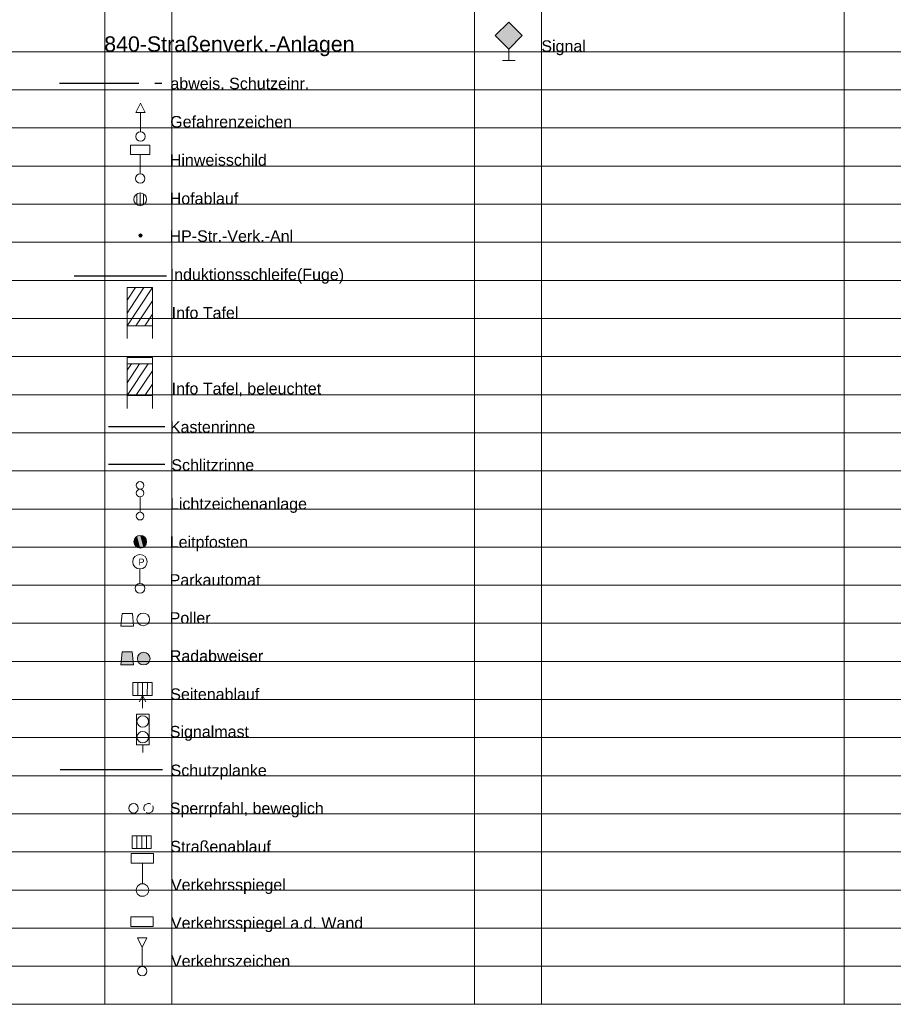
# Model space of a CAD drawing. Header units: metres. Extents: x 4523588 to 4523850, y 5693451 to 5693851.
# Tile 8 of 25: x 4523713 to 4523747, y 5693482 to 5693521. Entities that reach past the tile are written whole.
import ezdxf

# ---------------------------------------------------------------- set-up
doc = ezdxf.new("R2010")
doc.units = ezdxf.units.M
doc.header["$LTSCALE"] = 0.5
doc.linetypes.add('STRICH_5_1_1_1_1', pattern=[12.5, 6.25, -1.25, 1.25, -1.25, 1.25, -1.25])
for name, color, linetype, lineweight in [('100_HILFE_LEG', 24, 'CONTINUOUS', 18), ('100_LEG_LAGE', 7, 'CONTINUOUS', 18), ('840_ABW_SCHUTZ_2', 232, 'STRICH_5_1_1_1_1', 25), ('840_GEFAHR_ZEICH_1', 7, 'CONTINUOUS', 18), ('840_HINWEISSCHILD_1', 7, 'CONTINUOUS', 18), ('840_HOF_ABLAUF_1', 7, 'CONTINUOUS', 18), ('840_HP_STR_VERK_ANL_1', 7, 'CONTINUOUS', 18), ('840_IND_SCHLEIFE_2', 52, 'CONTINUOUS', 25), ('840_INFOTAFEL_1', 7, 'CONTINUOUS', 18), ('840_INFOTAFEL_BELEUCHTET_1', 7, 'CONTINUOUS', 18), ('840_KASTEN_RINNE_2', 172, 'CONTINUOUS', 25), ('840_LEIT_PFOSTEN_1', 7, 'CONTINUOUS', 18), ('840_LICHT_ZEICH_ANL_1', 7, 'CONTINUOUS', 18), ('840_ORT_STEIN_1', 7, 'CONTINUOUS', 18), ('840_PARKAUTOMAT_1', 7, 'CONTINUOUS', 18), ('840_POLLER_ECK_1', 7, 'CONTINUOUS', 18), ('840_POLLER_RUND_1', 7, 'CONTINUOUS', 18), ('840_RADABWEISER_ECK_1', 7, 'CONTINUOUS', 18), ('840_RADABWEISER_RD_1', 7, 'CONTINUOUS', 18), ('840_SCHLITZ_RINNE_2', 172, 'CONTINUOUS', 25), ('840_SEIT_ABLAUF_1', 7, 'CONTINUOUS', 18), ('840_SIGMAST_1', 7, 'CONTINUOUS', 18), ('840_SPERRPFAHL_1', 7, 'CONTINUOUS', 18), ('840_SPERRPFAHL_BEW_1', 7, 'CONTINUOUS', 18), ('840_SPL_2', 30, 'STRICH_KREUZ', 25), ('840_STR_ABLAUF_1', 7, 'CONTINUOUS', 18), ('840_VERKEHRSSPIEGEL_1', 7, 'CONTINUOUS', 18), ('840_VERKEHRSSPIEGEL_WAND_1', 7, 'CONTINUOUS', 18), ('840_VERKEHRSZEICHEN_1', 7, 'CONTINUOUS', 18), ('842_SIGNAL_1', 7, 'CONTINUOUS', 18)]:
    doc.layers.add(name, color=color, linetype=linetype, lineweight=lineweight)
doc.styles.add('ARIAL', font='arial.ttf')
doc.linetypes.add('STRICH_KREUZ', pattern='A,5,0,["x",Standard,S=1,R=0,X=0,Y=-0.3]', length=5)

# ---------------------------------------------------------------- blocks, each defined once
blk = doc.blocks.new('840_SPERRPFAHL')
at = {"layer": '840_SPERRPFAHL_1', "color": 7}
blk.add_circle((0, 0), 0.188, dxfattribs=at)
blk = doc.blocks.new('840_POLLER_RUND')
at = {"layer": '840_POLLER_RUND_1', "color": 12}
blk.add_ellipse((0, 0), major_axis=(-0.175, 0.175), ratio=1, start_param=3.926991, end_param=10.210176, dxfattribs=at)
blk = doc.blocks.new('840_POLLER_ECK')
at = {"layer": '840_POLLER_ECK_1', "color": 12}
for p, q in [((-0.201, 0.223), (-0.251, -0.279)), ((0, 0.223), (-0.201, 0.223)), ((0, 0.223), (0.201, 0.223)), ((0.201, 0.223), (0.251, -0.279)), ((-0.251, -0.279), (0.251, -0.279))]:
    blk.add_line(p, q, dxfattribs=at)
blk = doc.blocks.new('840_HOF_ABLAUF')
at = {"layer": '840_HOF_ABLAUF_1', "color": 7}
for p, q in [((-0.125, 0.217), (-0.125, -0.217)), ((0, 0.25), (0, -0.25)), ((0, 0.25), (0, -0.246)), ((0.125, 0.217), (0.125, -0.217))]:
    blk.add_line(p, q, dxfattribs=at)
blk.add_circle((0, 0), 0.25, dxfattribs=at)
blk = doc.blocks.new('840_INFOTAFEL')
at = {"layer": '840_INFOTAFEL_1', "color": 7}
for p, q in [((-0.5, 0.5), (0.5, 2)), ((-0.5, 1), (0.155, 2)), ((-0.5, 1.5), (-0.163, 2)), ((-0.5, 0.5), (0.5, 2)), ((-0.5, 1), (0.155, 2)), ((-0.5, 1.5), (-0.163, 2)), ((-0.15, 0.5), (0.5, 1.475)), ((-0.15, 0.5), (0.5, 1.475)), ((0.2, 0.5), (0.5, 0.95)), ((0.2, 0.5), (0.5, 0.95)), ((-0.5, 0), (-0.5, 0.5)), ((0.5, 0), (0.5, 0.5))]:
    blk.add_line(p, q, dxfattribs=at)
blk.add_lwpolyline([(-0.5, 0.5), (-0.5, 2), (0.5, 2), (0.5, 0.5), (-0.5, 0.5)], dxfattribs=at)
blk.add_lwpolyline([(-0.5, 0.5), (-0.5, 2), (0.5, 2), (0.5, 0.5), (-0.5, 0.5)], dxfattribs=at)
blk = doc.blocks.new('840_LICHT_ZEICH_ANL')
at = {"layer": '840_LICHT_ZEICH_ANL_1', "color": 7}
blk.add_line((0, 0.754), (0, 0.151), dxfattribs=at)
for centre in [(0, 1.206), (0, 0.905), (0, 0)]:
    blk.add_circle(centre, 0.151, dxfattribs=at)
blk = doc.blocks.new('840_SEIT_ABLAUF_1')
at = {"layer": '840_SEIT_ABLAUF_1', "color": 7}
for p, q in [((0.375, 0.5), (-0.375, 0.5)), ((-0.375, 0.5), (-0.375, 0)), ((-0.188, 0), (-0.185, 0.501)), ((0, 0), (0.003, 0.501)), ((0.188, 0), (0.19, 0.501)), ((0.375, 0), (0.375, 0.5)), ((-0.375, 0), (0.375, 0)), ((0, 0), (-0.123, -0.25)), ((0, 0), (0, -0.5)), ((0, 0), (0.131, -0.25))]:
    blk.add_line(p, q, dxfattribs=at)
blk = doc.blocks.new('840_STR_ABLAUF')
at = {"layer": '840_STR_ABLAUF_1', "color": 7}
for p, q in [((-0.188, -0.25), (-0.188, 0.25)), ((0, -0.25), (0, 0.25)), ((0.187, -0.25), (0.187, 0.25)), ((-0.375, -0.25), (-0.188, -0.25))]:
    blk.add_line(p, q, dxfattribs=at)
blk.add_lwpolyline([(-0.375, -0.25), (0.375, -0.25), (0.375, 0.25), (-0.375, 0.25)], close=True, dxfattribs=at)
blk = doc.blocks.new('840_VERKEHRSZEICHEN')
at = {"layer": '840_VERKEHRSZEICHEN_1', "color": 7}
for p, q in [((-0.186, 1.305), (0.186, 1.305)), ((-0.186, 1.305), (0, 0.932)), ((0.186, 1.305), (0, 0.932)), ((0, 0.186), (0, 0.932))]:
    blk.add_line(p, q, dxfattribs=at)
blk.add_circle((0, 0), 0.186, dxfattribs=at)
blk = doc.blocks.new('840_HINWEISSCHILD')
at = {"layer": '840_HINWEISSCHILD_1', "color": 7}
for p, q in [((0.375, 1.3125), (-0.375, 1.3125)), ((-0.375, 1.3125), (-0.375, 0.9375)), ((0.375, 0.9375), (0.375, 1.3125)), ((-0.375, 0.9375), (0, 0.9375)), ((0, 0.1875), (0, 0.9375)), ((0, 0.9375), (0.375, 0.9375))]:
    blk.add_line(p, q, dxfattribs=at)
blk.add_circle((0, 0), 0.1875, dxfattribs=at)
blk = doc.blocks.new('840_INFOTAFEL_BELEUCHTET')
at = {"layer": '840_INFOTAFEL_BELEUCHTET_1', "color": 7}
for p, q in [((-0.5, 0.5), (0.333, 1.75)), ((-0.5, 1), (-0.009, 1.75)), ((-0.5, 1.5), (-0.331, 1.75)), ((-0.5, 0.5), (0.333, 1.75)), ((-0.5, 1), (-0.009, 1.75)), ((-0.5, 1.5), (-0.331, 1.75)), ((-0.15, 0.5), (0.5, 1.475)), ((-0.15, 0.5), (0.5, 1.475)), ((0.2, 0.5), (0.5, 0.95)), ((0.2, 0.5), (0.5, 0.95)), ((-0.5, 0), (-0.5, 0.5)), ((0.5, 0), (0.5, 0.5))]:
    blk.add_line(p, q, dxfattribs=at)
for points in [[(-0.5, 0.5), (-0.5, 2), (0.5, 2), (0.5, 0.5), (-0.5, 0.5)], [(-0.5, 0.5), (-0.5, 2), (0.5, 2), (0.5, 0.5), (-0.5, 0.5)], [(-0.5, 1.75), (-0.5, 2), (0.5, 2), (0.5, 1.75), (-0.5, 1.75)], [(-0.5, 1.75), (-0.5, 2), (0.5, 2), (0.5, 1.75), (-0.5, 1.75)]]:
    blk.add_lwpolyline(points, dxfattribs=at)
blk = doc.blocks.new('840_VERKEHRSSPIEGEL')
at = {"layer": '840_VERKEHRSSPIEGEL_1', "color": 7}
blk.add_line((-0.002, 0.256), (-0.002, 1.068), dxfattribs=at)
for points in [[(-0.439, 1.065), (-0.439, 1.44), (0.436, 1.44), (0.436, 1.065), (-0.439, 1.065)], [(-0.439, 1.065), (-0.439, 1.44), (0.436, 1.44), (0.436, 1.065), (-0.439, 1.065)], [(-0.252, 0.002), (-0.252, 0.002), (-0.238, -0.079), (-0.183, -0.17), (-0.072, -0.238), (0.068, -0.238), (0.179, -0.17), (0.235, -0.079), (0.248, 0.002), (0.235, 0.083), (0.179, 0.175), (0.068, 0.242), (-0.072, 0.242), (-0.183, 0.175), (-0.238, 0.083), (-0.252, 0.002), (-0.252, 0.002)]]:
    blk.add_lwpolyline(points, dxfattribs=at)
blk = doc.blocks.new('840_SIGMAST')
at = {"layer": '840_ORT_STEIN_1', "color": 7, "linetype": 'Continuous'}
blk.add_line((-0.142, 0.589), (-0.142, 0.589), dxfattribs=at)
at = {"layer": '840_SIGMAST_1', "color": 7}
blk.add_line((-0.251, 1.5), (-0.251, 0.3), dxfattribs=at)
at = {"layer": '840_SIGMAST_1', "color": 7, "linetype": 'Continuous'}
for p, q in [((-0.251, 1.5), (0.251, 1.5)), ((0.251, 1.5), (0.251, 0.3)), ((-0.251, 0.3), (0.251, 0.3)), ((0, 0.3), (0, 0))]:
    blk.add_line(p, q, dxfattribs=at)
at = {"layer": '840_SIGMAST_1', "color": 7}
for centre in [(0, 1.217), (0, 0.602)]:
    blk.add_circle(centre, 0.225, dxfattribs=at)
blk = doc.blocks.new('840_RADABWEISER_RD')
at = {"layer": '840_RADABWEISER_RD_1', "ltscale": 0.5}
h = blk.add_hatch(color=12, dxfattribs=at)
h.dxf.hatch_style = 1
edge = h.paths.add_edge_path()
edge.add_ellipse((0, 0), major_axis=(0.177, 0.177), ratio=1, start_angle=0, end_angle=360)
at = {"layer": '840_RADABWEISER_RD_1', "color": 12}
blk.add_ellipse((0, 0), major_axis=(0.177, 0.177), ratio=1, start_param=5.497787, end_param=11.780972, dxfattribs=at)
blk = doc.blocks.new('840_RADABWEISER_ECK')
at = {"layer": '840_RADABWEISER_ECK_1', "ltscale": 0.5}
h = blk.add_hatch(color=12, dxfattribs=at)
h.dxf.hatch_style = 1
h.paths.add_polyline_path([(0.2, 0.5), (0, 0.5), (-0.2, 0.5), (-0.25, 0), (0.25, 0)])
at = {"layer": '840_RADABWEISER_ECK_1', "color": 12}
for p, q in [((-0.2, 0.5), (-0.25, 0)), ((0, 0.5), (-0.2, 0.5)), ((0, 0.5), (0.2, 0.5)), ((0.2, 0.5), (0.25, 0)), ((-0.25, 0), (0.25, 0))]:
    blk.add_line(p, q, dxfattribs=at)
blk = doc.blocks.new('840_PARKAUTOMAT')
at = {"layer": '840_PARKAUTOMAT_1', "color": 7}
blk.add_line((0, 0.19), (0, 0.759), dxfattribs=at)
for centre, radius in [((0, 1.043), 0.284), ((0, 0), 0.19)]:
    blk.add_circle(centre, radius, dxfattribs=at)
blk.add_text('P', height=0.265, dxfattribs=at).set_placement((-0.058, 0.9))
blk = doc.blocks.new('*U34')
at = {"layer": '840_LEIT_PFOSTEN_1', "color": 7, "linetype": 'Continuous'}
for points in [[(-0.5, 0), (-0.433, -0.25), (-0.433, 0.25)], [(-0.433, 0.25), (-0.25, -0.433), (-0.25, 0.433)], [(-0.25, -0.433), (-0.433, 0.25), (-0.433, -0.25)], [(-0.25, 0.433), (0, -0.5), (0, 0.5)], [(0, -0.5), (-0.25, 0.433), (-0.25, -0.433)], [(0.25, -0.433), (0, 0.5), (0, -0.5)], [(0, 0.5), (0.25, -0.433), (0.25, 0.433)], [(0.433, -0.25), (0.25, 0.433), (0.25, -0.433)], [(0.25, 0.433), (0.433, -0.25), (0.433, 0.25)], [(0.5, 0), (0.433, 0.25), (0.433, -0.25)]]:
    blk.add_solid(points, dxfattribs=at)
blk = doc.blocks.new('840_LEIT_PFOSTEN')
at = {"layer": '840_LEIT_PFOSTEN_1', "color": 7}
blk.add_circle((0, 0), 0.25, dxfattribs=at)
at = {"layer": '840_LEIT_PFOSTEN_1', "color": 7, "linetype": 'Continuous', "xscale": 0.5, "yscale": 0.5, "zscale": 0.5}
blk.add_blockref('*U34', (0, 0), dxfattribs=at)
blk = doc.blocks.new('840_GEFAHR_ZEICH')
at = {"layer": '840_GEFAHR_ZEICH_1', "color": 7}
for p, q in [((-0.1875, 0.9375), (0, 1.3125)), ((0, 1.3125), (0.1875, 0.9375)), ((0.1875, 0.9375), (-0.1875, 0.9375)), ((0, 0.1875), (0, 0.9375))]:
    blk.add_line(p, q, dxfattribs=at)
blk.add_circle((0, 0), 0.1875, dxfattribs=at)
blk = doc.blocks.new('840_HP_STR_VERK_ANL')
at = {"layer": '840_HP_STR_VERK_ANL_1', "ltscale": 10}
h = blk.add_hatch(color=30, dxfattribs=at)
h.dxf.hatch_style = 1
edge = h.paths.add_edge_path()
edge.add_arc((0, 0), 0.0625, 0, 360)
at = {"layer": '840_HP_STR_VERK_ANL_1', "color": 30}
blk.add_circle((0, 0), 0.0625, dxfattribs=at)
blk = doc.blocks.new('840_SPERRPFAHL_BEW')
at = {"layer": '840_SPERRPFAHL_BEW_1', "color": 7}
for start_param, end_param in [(0.269933, 2.87166), (3.411525, 6.013253)]:
    blk.add_ellipse((0, 0), major_axis=(0.133, 0.133), ratio=1, start_param=start_param, end_param=end_param, dxfattribs=at)
blk = doc.blocks.new('840_VERKEHRSSPIEGEL_WAND')
at = {"layer": '840_VERKEHRSSPIEGEL_WAND_1', "color": 7}
blk.add_lwpolyline([(-0.428, 0.001), (-0.428, 0.376), (0.447, 0.376), (0.447, 0.001), (-0.428, 0.001)], dxfattribs=at)
blk.add_lwpolyline([(-0.428, 0.001), (-0.428, 0.376), (0.447, 0.376), (0.447, 0.001), (-0.428, 0.001)], dxfattribs=at)
blk = doc.blocks.new('*U290')
at = {"layer": '842_SIGNAL_1', "color": 7, "linetype": 'Continuous'}
for points in [[(0, 2.689), (0, 3.75), (-1.061, 2.689)], [(0, 2.689), (1.061, 2.689), (0, 3.75)], [(0, 2.689), (-1.061, 2.689), (0, 1.629)], [(0, 2.689), (0, 1.629), (1.061, 2.689)]]:
    blk.add_solid(points, dxfattribs=at)
blk = doc.blocks.new('842_SIGNAL')
at = {"layer": '842_SIGNAL_1', "color": 7}
for p, q in [((-0.53, 0.985), (0, 1.515)), ((0, 1.515), (0.53, 0.985)), ((0, 0.455), (-0.53, 0.985)), ((0.53, 0.985), (0, 0.455)), ((0, 0), (-0.25, 0)), ((0, 0), (0.25, 0))]:
    blk.add_line(p, q, dxfattribs=at)
at = {"layer": '842_SIGNAL_1', "color": 7, "linetype": 'Continuous'}
blk.add_line((0, 0), (0, 0.455), dxfattribs=at)
at = {"layer": '842_SIGNAL_1', "color": 7, "linetype": 'Continuous', "xscale": 0.5, "yscale": 0.5, "zscale": 0.5}
blk.add_blockref('*U290', (0, -0.36), dxfattribs=at)

msp = doc.modelspace()

# ---------------------------------------------------------------- linework, layer by layer
at = {"layer": '100_HILFE_LEG'}
for p, q in [((4523718.555, 5693559.203), (4523718.555, 5693482.168)), ((4523715.931, 5693558.739), (4523715.931, 5693482.168)), ((4523730.446, 5693558.04), (4523730.446, 5693482.168)), ((4523744.961, 5693558.04), (4523744.961, 5693482.168)), ((4523733.07, 5693557.398), (4523733.07, 5693482.168)), ((4523642.539, 5693519.554), (4523732.877, 5693519.554)), ((4523732.877, 5693519.554), (4523849.801, 5693519.554)), ((4523642.539, 5693518.059), (4523732.877, 5693518.059)), ((4523732.877, 5693518.059), (4523849.801, 5693518.059)), ((4523642.539, 5693516.564), (4523732.888, 5693516.564)), ((4523732.877, 5693516.564), (4523849.801, 5693516.564)), ((4523642.539, 5693515.068), (4523732.888, 5693515.068)), ((4523732.877, 5693515.068), (4523849.801, 5693515.068)), ((4523642.539, 5693513.573), (4523732.888, 5693513.573)), ((4523732.877, 5693513.573), (4523849.801, 5693513.573)), ((4523642.539, 5693512.077), (4523732.888, 5693512.077)), ((4523732.877, 5693512.077), (4523849.801, 5693512.077)), ((4523642.539, 5693510.582), (4523732.888, 5693510.582)), ((4523732.877, 5693510.582), (4523849.801, 5693510.582)), ((4523642.539, 5693509.086), (4523732.888, 5693509.086)), ((4523732.877, 5693509.086), (4523849.801, 5693509.086)), ((4523642.539, 5693507.591), (4523732.888, 5693507.591)), ((4523732.877, 5693507.591), (4523849.801, 5693507.591)), ((4523642.539, 5693506.095), (4523732.888, 5693506.095)), ((4523732.877, 5693506.095), (4523849.801, 5693506.095)), ((4523642.539, 5693504.6), (4523732.888, 5693504.6)), ((4523732.877, 5693504.6), (4523849.801, 5693504.6)), ((4523642.539, 5693503.104), (4523732.888, 5693503.104)), ((4523732.877, 5693503.104), (4523849.801, 5693503.104)), ((4523642.539, 5693501.609), (4523732.888, 5693501.609)), ((4523732.877, 5693501.609), (4523849.801, 5693501.609)), ((4523642.539, 5693500.114), (4523732.888, 5693500.114)), ((4523732.877, 5693500.114), (4523849.801, 5693500.114)), ((4523642.539, 5693498.618), (4523732.888, 5693498.618)), ((4523732.877, 5693498.618), (4523849.801, 5693498.618)), ((4523732.877, 5693498.618), (4523849.801, 5693498.618)), ((4523642.539, 5693497.123), (4523732.888, 5693497.123)), ((4523732.877, 5693497.123), (4523849.801, 5693497.123)), ((4523642.539, 5693495.627), (4523732.888, 5693495.627)), ((4523732.877, 5693495.627), (4523849.801, 5693495.627)), ((4523642.539, 5693494.132), (4523732.888, 5693494.132)), ((4523732.877, 5693494.132), (4523849.801, 5693494.132)), ((4523642.539, 5693492.636), (4523732.888, 5693492.636)), ((4523732.877, 5693492.636), (4523849.801, 5693492.636)), ((4523642.539, 5693491.141), (4523732.888, 5693491.141)), ((4523732.877, 5693491.141), (4523849.801, 5693491.141)), ((4523642.539, 5693489.645), (4523732.888, 5693489.645)), ((4523642.539, 5693489.645), (4523732.888, 5693489.645)), ((4523732.877, 5693489.645), (4523849.801, 5693489.645)), ((4523642.539, 5693488.15), (4523732.877, 5693488.15)), ((4523732.877, 5693488.15), (4523849.801, 5693488.15)), ((4523642.539, 5693486.654), (4523732.867, 5693486.654)), ((4523732.877, 5693486.654), (4523849.801, 5693486.654)), ((4523642.539, 5693485.159), (4523732.877, 5693485.159)), ((4523732.877, 5693485.159), (4523849.801, 5693485.159)), ((4523642.539, 5693483.664), (4523732.888, 5693483.664)), ((4523732.877, 5693483.664), (4523849.801, 5693483.664)), ((4523642.539, 5693482.168), (4523732.888, 5693482.168)), ((4523732.877, 5693482.168), (4523849.801, 5693482.168))]:
    msp.add_line(p, q, dxfattribs=at)
at = {"layer": '840_ABW_SCHUTZ_2'}
msp.add_line((4523714.146, 5693518.328), (4523718.169, 5693518.328), dxfattribs=at)
at = {"layer": '840_IND_SCHLEIFE_2', "linetype": 'Continuous', "ltscale": 0.2}
msp.add_line((4523714.728, 5693510.756), (4523718.356, 5693510.756), dxfattribs=at)
at = {"layer": '840_KASTEN_RINNE_2'}
msp.add_line((4523718.286, 5693504.837, 621.072), (4523716.077, 5693504.836, 621.076), dxfattribs=at)
at = {"layer": '840_SCHLITZ_RINNE_2'}
msp.add_line((4523718.286, 5693503.352, 621.072), (4523716.077, 5693503.351, 621.076), dxfattribs=at)
at = {"layer": '840_SPL_2'}
msp.add_line((4523714.171, 5693491.379), (4523718.194, 5693491.379), dxfattribs=at)

# ---------------------------------------------------------------- block references
at = {"layer": '840_GEFAHR_ZEICH_1', "ltscale": 0.5}
msp.add_blockref('840_GEFAHR_ZEICH', (4523717.33, 5693516.229), dxfattribs=at)
at = {"layer": '840_HINWEISSCHILD_1', "ltscale": 0.5}
msp.add_blockref('840_HINWEISSCHILD', (4523717.319, 5693514.58), dxfattribs=at)
at = {"layer": '840_HOF_ABLAUF_1', "ltscale": 10}
msp.add_blockref('840_HOF_ABLAUF', (4523717.318, 5693513.763), dxfattribs=at)
at = {"layer": '840_HP_STR_VERK_ANL_1', "ltscale": 0.5}
msp.add_blockref('840_HP_STR_VERK_ANL', (4523717.33, 5693512.341), dxfattribs=at)
at = {"layer": '840_INFOTAFEL_1', "ltscale": 10}
msp.add_blockref('840_INFOTAFEL', (4523717.303, 5693508.301), dxfattribs=at)
at = {"layer": '840_INFOTAFEL_BELEUCHTET_1', "ltscale": 0.5}
msp.add_blockref('840_INFOTAFEL_BELEUCHTET', (4523717.303, 5693505.56), dxfattribs=at)
at = {"layer": '840_LEIT_PFOSTEN_1', "ltscale": 0.5}
msp.add_blockref('840_LEIT_PFOSTEN', (4523717.319, 5693500.322), dxfattribs=at)
at = {"layer": '840_LICHT_ZEICH_ANL_1', "ltscale": 10}
msp.add_blockref('840_LICHT_ZEICH_ANL', (4523717.314, 5693501.329), dxfattribs=at)
at = {"layer": '840_PARKAUTOMAT_1', "ltscale": 0.5}
msp.add_blockref('840_PARKAUTOMAT', (4523717.309, 5693498.497), dxfattribs=at)
at = {"layer": '840_POLLER_ECK_1'}
msp.add_blockref('840_POLLER_ECK', (4523716.81, 5693497.288), dxfattribs=at)
at = {"layer": '840_POLLER_RUND_1'}
msp.add_blockref('840_POLLER_RUND', (4523717.437, 5693497.275), dxfattribs=at)
at = {"layer": '840_RADABWEISER_ECK_1'}
msp.add_blockref('840_RADABWEISER_ECK', (4523716.808, 5693495.498), dxfattribs=at)
at = {"layer": '840_RADABWEISER_RD_1'}
msp.add_blockref('840_RADABWEISER_RD', (4523717.458, 5693495.737), dxfattribs=at)
at = {"layer": '840_SEIT_ABLAUF_1', "ltscale": 10}
msp.add_blockref('840_SEIT_ABLAUF_1', (4523717.409, 5693494.293), dxfattribs=at)
at = {"layer": '840_SIGMAST_1', "ltscale": 0.5}
msp.add_blockref('840_SIGMAST', (4523717.418, 5693492.053), dxfattribs=at)
at = {"layer": '840_SPERRPFAHL_1'}
msp.add_blockref('840_SPERRPFAHL', (4523717.057, 5693489.863), dxfattribs=at)
at = {"layer": '840_SPERRPFAHL_BEW_1'}
msp.add_blockref('840_SPERRPFAHL_BEW', (4523717.646, 5693489.861), dxfattribs=at)
at = {"layer": '840_STR_ABLAUF_1', "ltscale": 10}
msp.add_blockref('840_STR_ABLAUF', (4523717.377, 5693488.534), dxfattribs=at)
at = {"layer": '840_VERKEHRSSPIEGEL_1', "ltscale": 0.5}
msp.add_blockref('840_VERKEHRSSPIEGEL', (4523717.408, 5693486.649), dxfattribs=at)
at = {"layer": '840_VERKEHRSSPIEGEL_WAND_1', "ltscale": 0.5}
msp.add_blockref('840_VERKEHRSSPIEGEL_WAND', (4523717.383, 5693485.223), dxfattribs=at)
at = {"layer": '840_VERKEHRSZEICHEN_1', "ltscale": 10}
msp.add_blockref('840_VERKEHRSZEICHEN', (4523717.399, 5693483.472), dxfattribs=at)
at = {"layer": '842_SIGNAL_1', "ltscale": 0.5}
msp.add_blockref('842_SIGNAL', (4523731.789, 5693519.207), dxfattribs=at)

# ---------------------------------------------------------------- texts
at = {"layer": '100_LEG_LAGE', "color": 7, "style": 'ARIAL'}
for s, height, p in [('840-Straßenverk.-Anlagen', 0.6, (4523715.906, 5693519.56)), ('Schlitzrinne', 0.45, (4523718.543, 5693503.11))]:
    msp.add_text(s, height=height, dxfattribs=at).set_placement(p)
at = {"layer": '840_ABW_SCHUTZ_2', "color": 7, "style": 'ARIAL'}
msp.add_text('abweis. Schutzeinr.', height=0.45, dxfattribs=at).set_placement((4523718.505, 5693518.085))
at = {"layer": '840_GEFAHR_ZEICH_1', "color": 7, "style": 'ARIAL'}
msp.add_text('Gefahrenzeichen', height=0.45, dxfattribs=at).set_placement((4523718.498, 5693516.584))
at = {"layer": '840_HINWEISSCHILD_1', "color": 7, "style": 'ARIAL'}
msp.add_text('Hinweisschild', height=0.45, dxfattribs=at).set_placement((4523718.483, 5693515.083))
at = {"layer": '840_HOF_ABLAUF_1', "color": 7, "style": 'ARIAL'}
msp.add_text('Hofablauf', height=0.45, dxfattribs=at).set_placement((4523718.478, 5693513.571))
at = {"layer": '840_HP_STR_VERK_ANL_1', "color": 7, "style": 'ARIAL'}
msp.add_text('HP-Str.-Verk.-Anl', height=0.45, dxfattribs=at).set_placement((4523718.471, 5693512.096))
at = {"layer": '840_IND_SCHLEIFE_2', "color": 7, "style": 'ARIAL'}
msp.add_text('Induktionsschleife(Fuge)', height=0.45, dxfattribs=at).set_placement((4523718.477, 5693510.588))
at = {"layer": '840_INFOTAFEL_1', "color": 7, "style": 'ARIAL'}
msp.add_text('Info Tafel', height=0.45, dxfattribs=at).set_placement((4523718.555, 5693509.086))
at = {"layer": '840_INFOTAFEL_BELEUCHTET_1', "color": 7, "style": 'ARIAL'}
msp.add_text('Info Tafel, beleuchtet', height=0.45, dxfattribs=at).set_placement((4523718.555, 5693506.112))
at = {"layer": '840_KASTEN_RINNE_2', "color": 7, "style": 'ARIAL'}
msp.add_text('Kastenrinne', height=0.45, dxfattribs=at).set_placement((4523718.484, 5693504.603))
at = {"layer": '840_LEIT_PFOSTEN_1', "color": 7, "style": 'ARIAL'}
msp.add_text('Leitpfosten', height=0.45, dxfattribs=at).set_placement((4523718.478, 5693500.089))
at = {"layer": '840_LICHT_ZEICH_ANL_1', "color": 7, "style": 'ARIAL'}
msp.add_text('Lichtzeichenanlage', height=0.45, dxfattribs=at).set_placement((4523718.486, 5693501.591))
at = {"layer": '840_PARKAUTOMAT_1', "color": 7, "style": 'ARIAL'}
msp.add_text('Parkautomat', height=0.45, dxfattribs=at).set_placement((4523718.476, 5693498.6))
at = {"layer": '840_POLLER_ECK_1', "color": 7, "style": 'ARIAL'}
msp.add_text('Poller', height=0.45, dxfattribs=at).set_placement((4523718.476, 5693497.108))
at = {"layer": '840_POLLER_RUND_1', "color": 7, "style": 'ARIAL'}
msp.add_text('Poller', height=0.45, dxfattribs=at).set_placement((4523718.476, 5693497.108))
at = {"layer": '840_RADABWEISER_ECK_1', "color": 7, "style": 'ARIAL'}
msp.add_text('Radabweiser', height=0.45, dxfattribs=at).set_placement((4523718.481, 5693495.615))
at = {"layer": '840_RADABWEISER_RD_1', "color": 7, "style": 'ARIAL'}
msp.add_text('Radabweiser', height=0.45, dxfattribs=at).set_placement((4523718.481, 5693495.61))
at = {"layer": '840_SEIT_ABLAUF_1', "color": 7, "style": 'ARIAL'}
msp.add_text('Seitenablauf', height=0.45, dxfattribs=at).set_placement((4523718.5, 5693494.116))
at = {"layer": '840_SIGMAST_1', "color": 7, "style": 'ARIAL'}
msp.add_text('Signalmast', height=0.45, dxfattribs=at).set_placement((4523718.481, 5693492.646))
at = {"layer": '840_SPERRPFAHL_1', "color": 7, "style": 'ARIAL'}
msp.add_text('Sperrpfahl', height=0.45, dxfattribs=at).set_placement((4523718.481, 5693489.637))
at = {"layer": '840_SPERRPFAHL_BEW_1', "color": 7, "style": 'ARIAL'}
msp.add_text('Sperrpfahl, beweglich', height=0.45, dxfattribs=at).set_placement((4523718.481, 5693489.638))
at = {"layer": '840_SPL_2', "color": 7, "style": 'ARIAL'}
msp.add_text('Schutzplanke', height=0.45, dxfattribs=at).set_placement((4523718.513, 5693491.126))
at = {"layer": '840_STR_ABLAUF_1', "color": 7, "style": 'ARIAL'}
msp.add_text('Straßenablauf', height=0.45, dxfattribs=at).set_placement((4523718.5, 5693488.134))
at = {"layer": '840_VERKEHRSSPIEGEL_1', "color": 7, "style": 'ARIAL'}
msp.add_text('Verkehrsspiegel', height=0.45, dxfattribs=at).set_placement((4523718.528, 5693486.634))
at = {"layer": '840_VERKEHRSSPIEGEL_WAND_1', "color": 7, "style": 'ARIAL'}
msp.add_text('Verkehrsspiegel a.d. Wand', height=0.45, dxfattribs=at).set_placement((4523718.528, 5693485.138))
at = {"layer": '840_VERKEHRSZEICHEN_1', "color": 7, "style": 'ARIAL'}
msp.add_text('Verkehrszeichen', height=0.45, dxfattribs=at).set_placement((4523718.528, 5693483.643))
at = {"layer": '842_SIGNAL_1', "color": 7, "style": 'ARIAL'}
msp.add_text('Signal', height=0.45, dxfattribs=at).set_placement((4523733.07, 5693519.554))

doc.saveas('drawing.dxf')
